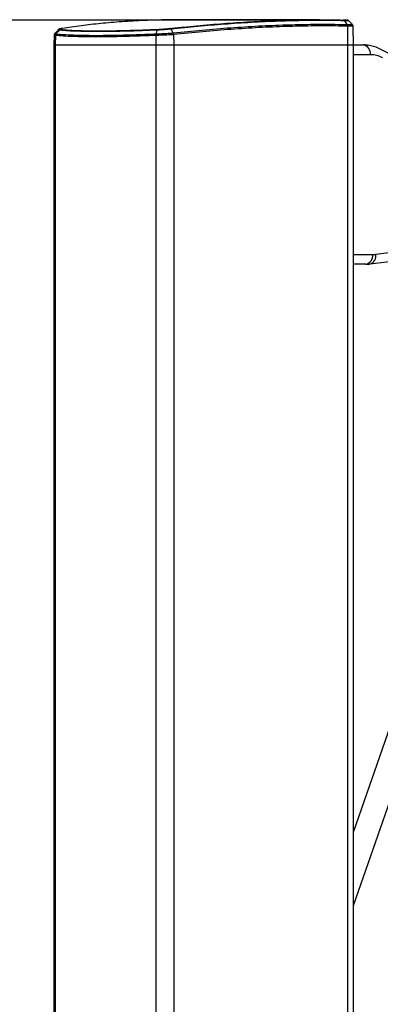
# Model space of a CAD drawing. Header units: millimetres. Extents: x 59675 to 443956, y 27057 to 412240.
# Tile 5 of 67: x 87856 to 95254, y 165900 to 186102. Entities that reach past the tile are written whole.
import ezdxf

# ---------------------------------------------------------------- set-up
doc = ezdxf.new("R2010")
doc.units = ezdxf.units.MM
doc.header["$LTSCALE"] = 50
doc.layers.add('COMPONENT_GEOMETRY', color=7, linetype='Continuous')
doc.styles.add('SLDTEXTSTYLE0', font='TXT', dxfattribs={"width": 0.75})
doc.dimstyles.new('SLDDIMSTYLE2', dxfattribs={"dimtxt": 2500, "dimasz": 165.1, "dimexe": 0, "dimexo": 0.0625, "dimgap": 625, "dimtad": 0, "dimtih": 1, "dimtoh": 1, "dimdec": 0, "dimrnd": 1e-09, "dimzin": 12, "dimdsep": 46, "dimtxsty": 'SLDTEXTSTYLE0', "dimsah": 1, "dimcen": 0.09, "dimadec": 0, "dimazin": 3, "dimtfac": 1, "dimtdec": 0, "dimtofl": 0, "dimtmove": 0, "dimatfit": 3, "dimfxl": 1, "dimfrac": 2, "dimtolj": 1, "dimtzin": 12, "dimarcsym": 0})

# ---------------------------------------------------------------- blocks, each defined once
blk = doc.blocks.new('_D_4')
at = {"layer": 'COMPONENT_GEOMETRY', "color": 7}
for p, q in [((94429, 186096), (66978, 186096)), ((67137, 186096), (67137, 117211)), ((62135, 116703), (61374, 116703)), ((61374, 116703), (61374, 112735)), ((72139, 116703), (72901, 116703)), ((72901, 116703), (72901, 112735)), ((61374, 112735), (62135, 112735)), ((72901, 112735), (72139, 112735)), ((67137, 40110), (67137, 108994)), ((82736, 40110), (66978, 40110))]:
    blk.add_line(p, q, dxfattribs=at)
for points in [[(67137, 186096), (67112, 185931), (67163, 185931)], [(67137, 40110), (67163, 40275), (67112, 40275)]]:
    blk.add_solid(points, dxfattribs=at)
at = {"layer": 'COMPONENT_GEOMETRY', "color": 7, "char_height": 2500, "attachment_point": 1, "style": 'SLDTEXTSTYLE0'}
for s, insert in [('9\'6.95"', (62135, 115957)), ('2920', (63443, 112217))]:
    blk.add_mtext(s, dxfattribs=dict(at, insert=insert))

msp = doc.modelspace()

# ---------------------------------------------------------------- linework, layer by layer
at = {"color": 7, "linetype": 'Continuous', "lineweight": 25}
for p, q in [((94005.81, 186101.09), (91181.32, 186101.09)), ((94569.34, 186003.67), (94569.36, 186003.67)), ((94579.01, 185969.42), (94583.7, 185584.55)), ((94579.04, 185969.42), (94579.01, 185969.42)), ((94704.43, 185584.55), (94697.77, 185966.15)), ((88562.67, 185784.07), (88559.19, 185584.55)), ((88589.28, 185778.6), (88586.12, 185584.55)), ((88589.4, 185778.59), (88589.28, 185778.6)), ((88601.61, 185811.18), (88601.78, 185811.16)), ((88601.78, 185811.16), (88601.78, 185811.16)), ((90648.26, 185778.6), (90647.04, 185584.55)), ((90648.26, 185778.6), (90647.95, 185778.59)), ((90651.54, 185811.16), (90651.99, 185811.18)), ((90651.54, 185811.16), (90651.54, 185811.16)), ((91003.85, 185830.52), (91004.05, 185830.54)), ((91014.51, 185796.74), (91014.29, 185796.72)), ((91014.51, 185796.74), (91016.6, 185584.55)), ((88559.19, 185584.55), (88559.19, 41884.54)), ((88559.19, 185584.55), (88586.12, 185584.55)), ((88586.12, 185584.55), (90647.04, 185584.55)), ((90647.04, 185584.55), (91016.6, 185584.55)), ((91016.6, 185584.55), (94583.7, 185584.55)), ((94583.7, 185584.55), (94704.43, 185584.55)), ((94704.43, 41884.54), (94704.43, 185584.55)), ((94704.43, 185584.55), (94908.43, 185584.55)), ((96753.25, 184727.28), (95253.9, 185499.05)), ((95161.11, 181288.54), (96613.91, 181468.29)), ((95044.25, 181090.05), (96497.05, 181269.81)), ((94954.98, 181084.55), (94704.43, 181084.55)), ((95901.98, 172895.11), (94704.43, 169444.5)), ((94704.43, 167925.61), (96372.45, 172731.84))]:
    msp.add_line(p, q, dxfattribs=at)
at = {"color": 8, "linetype": 'Continuous', "lineweight": 25}
for p, q in [((88586.12, 185584.55), (88586.12, 41884.54)), ((90647.04, 185584.55), (90647.04, 41884.54)), ((91016.6, 185584.55), (91016.6, 41884.54)), ((94583.7, 185584.55), (94583.7, 41884.54)), ((95049.85, 185384.54), (94704.43, 185384.54)), ((94704.43, 181284.55), (95096.4, 181284.55))]:
    msp.add_line(p, q, dxfattribs=at)
at = {"color": 7, "linetype": 'Continuous', "lineweight": 25, "flags": 128}
for points in [[(94516.98, 186080.97), (94547.04, 186036.61), (94569.36, 186003.67)], [(88667.18, 185887.63), (88643.95, 185860.47), (88614.15, 185825.62), (88601.78, 185811.16)], [(95303.79, 185321.23), (95273.11, 185335.95), (95242.01, 185348.77), (95210.55, 185359.66), (95178.78, 185368.59), (95146.76, 185375.56), (95114.56, 185380.55), (95082.23, 185383.55), (95049.85, 185384.54)], [(95096.4, 181284.55), (95104.5, 181284.61), (95112.6, 181284.79), (95120.69, 181285.11), (95128.79, 181285.54), (95136.87, 181286.11), (95144.96, 181286.8), (95153.04, 181287.61), (95161.11, 181288.54)]]:
    msp.add_lwpolyline(points, dxfattribs=at)
at = {"color": 8, "linetype": 'Continuous', "lineweight": 25, "flags": 128}
msp.add_lwpolyline([(94604.94, 186077.34), (94606.64, 186077.73), (94578.36, 186079.33), (94516.98, 186080.97), (94516.98, 186080.97), (94516.98, 186080.97)], dxfattribs=at)
at = {"color": 7, "linetype": 'Continuous', "lineweight": 25}
for centre, radius, start, end in [((88702.72, 185857.8), 46.39, 95.845532, 139.993958), ((90695, 185884.91), 21.65, 118.409002, 172.788407), ((94517.26, 185970.47), 61.76, 359.027777, 32.517427), ((88641.77, 185777.36), 52.51, 139.900465, 178.643872), ((90758.25, 185782.53), 110.06, 164.908872, 182.04423), ((90937.45, 185791.41), 77.25, 3.959483, 30.440354), ((94873.07, 185409.55), 178.54, 351.949783, 78.578091), ((94919.62, 181259.55), 178.54, 281.421909, 8.050217)]:
    msp.add_arc(centre, radius, start, end, dxfattribs=at)
at = {"color": 8, "linetype": 'Continuous', "lineweight": 25}
msp.add_arc((94994.2, 181253.18), 170.62, 287.03584, 11.96246, dxfattribs=at)
at = {"color": 7, "linetype": 'Continuous', "lineweight": 25}
for points, knots in [([(91181.31, 186100.63), (91167.97, 186100.78), (90987.14, 186102.79), (90653.25, 186095.13), (90181.17, 186076.7), (89736.39, 186045.58), (89315.6, 186004.2), (88984.12, 185962.17), (88791.64, 185932.43), (88727.52, 185922.53)], [0, 0, 0, 0, 0.01475066, 0.19989426, 0.38409009, 0.56847308, 0.74102646, 0.91373127, 1, 1, 1, 1]), ([(90934.85, 185922.53), (91027.73, 185932.43), (91306.38, 185962.15), (91764.22, 186004.17), (92316.46, 186045.6), (92869.96, 186076.51), (93423.51, 186095.79), (93966.15, 186103.66), (94316.86, 186098.45), (94492.3, 186095.84)], [0, 0, 0, 0, 0.073721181, 0.221177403, 0.368762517, 0.526167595, 0.683732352, 0.841784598, 1, 1, 1, 1]), ([(94516.98, 186080.97), (94341.45, 186083.57), (93990.39, 186088.78), (93447.3, 186080.89), (92893.07, 186061.58), (92339.06, 186030.65), (91786.13, 185989.14), (91327.79, 185947.09), (91048.75, 185917.33), (90955.77, 185907.41)], [0, 0, 0, 0, 0.15813413, 0.31626826, 0.47375362, 0.63123915, 0.77875928, 0.9262795, 1, 1, 1, 1]), ([(94606.42, 186078.84), (94605.27, 186080.03), (94601.74, 186083.68), (94594.93, 186087.44), (94587.94, 186090.22), (94583.08, 186091.47), (94579.13, 186092.23), (94573.81, 186092.89), (94564.97, 186093.55), (94543.27, 186094.54), (94514.56, 186095.37), (94494.63, 186095.79), (94490.96, 186095.87)], [0, 0, 0, 0, 0.02151614, 0.06634142, 0.10226125, 0.13066914, 0.16243983, 0.21696995, 0.36777955, 0.64283116, 0.93428336, 1, 1, 1, 1]), ([(94492.3, 186095.84), (94494.61, 186095.65), (94499.21, 186095.28), (94505.8, 186092.24), (94511.92, 186087.62), (94515.29, 186083.19), (94516.98, 186080.97)], [0, 0, 0, 0, 0.25001962, 0.50003157, 0.75000915, 1, 1, 1, 1]), ([(94684.28, 185999.38), (94671.57, 186012.46), (94646.14, 186038.61), (94620.71, 186064.76), (94607.99, 186077.84)], [0, 0, 0, 0, 0.49999652, 1, 1, 1, 1]), ([(88648.05, 185895.58), (88635.9, 185882.4), (88611.63, 185856.05), (88587.33, 185829.68), (88575.18, 185816.5)], [0, 0, 0, 0, 0.50007315, 1, 1, 1, 1]), ([(88721.78, 185921.84), (88718.18, 185921.29), (88699.04, 185918.32), (88681.11, 185913.66), (88663.07, 185907.97), (88652.94, 185899.65), (88649.37, 185896.71)], [0, 0, 0, 0, 0.12283102, 0.6528867, 0.87736289, 1, 1, 1, 1]), ([(90673.52, 185887.63), (90673.52, 185887.63), (90569.71, 185887.63), (90350.31, 185872.37), (90026.58, 185865.62), (89709.87, 185858.51), (89420.36, 185856.96), (89163.12, 185859.54), (88940.38, 185867.76), (88777.98, 185874.4), (88696.4, 185887.63), (88667.18, 185887.63), (88667.18, 185887.63)], [0, 0, 0, 0, 0.000001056, 0.113448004, 0.247337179, 0.381652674, 0.515539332, 0.649431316, 0.78375213, 0.917646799, 0.999998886, 1, 1, 1, 1]), ([(88727.52, 185922.53), (88712.86, 185919.83), (88685.74, 185914.83), (88674.88, 185908.16), (88689.84, 185905.44), (88697.99, 185903.95)], [0, 0, 0, 0, 0.34909726, 0.64545639, 1, 1, 1, 1]), ([(88697.99, 185903.95), (88727.99, 185900.97), (88806.75, 185893.13), (88968.58, 185883.5), (89188.75, 185876.3), (89443.58, 185873.43), (89730.17, 185875.26), (90044.21, 185881.46), (90363.55, 185891.06), (90583.72, 185899.9), (90684.7, 185903.95)], [0, 0, 0, 0, 0.08235467, 0.21624884, 0.35056995, 0.48446116, 0.61834694, 0.75266262, 0.88655111, 1, 1, 1, 1]), ([(90673.52, 185887.63), (90672.68, 185884.68), (90666.89, 185864.57), (90659.57, 185839.08), (90653.08, 185816.54), (90651.54, 185811.16)], [0, 0, 0, 0, 0.11562058, 0.78913623, 1, 1, 1, 1]), ([(90955.77, 185907.41), (90955.77, 185907.41), (90932.91, 185907.41), (90873.28, 185898.13), (90775.31, 185893.49), (90706.34, 185887.63), (90673.52, 185887.63), (90673.52, 185887.63)], [0, 0, 0, 0, 0.00000572, 0.29798565, 0.64468642, 0.99998954, 1, 1, 1, 1]), ([(90684.7, 185903.95), (90714.8, 185905.44), (90774.25, 185908.39), (90863.35, 185915.24), (90912.26, 185920.23), (90934.85, 185922.53)], [0, 0, 0, 0, 0.3554814, 0.70220223, 1, 1, 1, 1]), ([(90955.77, 185907.41), (90954.25, 185909.62), (90951.2, 185914.04), (90945.95, 185918.69), (90940.44, 185921.82), (90936.72, 185922.29), (90934.85, 185922.53)], [0, 0, 0, 0, 0.24997666, 0.49996844, 0.74999152, 1, 1, 1, 1]), ([(90955.77, 185907.41), (90965.18, 185892.37), (90981.21, 185866.74), (90997.23, 185841.11), (91003.85, 185830.52)], [0, 0, 0, 0, 0.58694351, 1, 1, 1, 1]), ([(91004.05, 185830.54), (91203.34, 185851.2), (91601.94, 185892.51), (92185.31, 185939.48), (92757.08, 185975.23), (93303.79, 185998.15), (93826.56, 186009.18), (94243.21, 186009.65), (94487.83, 186005.17), (94569.34, 186003.67)], [0, 0, 0, 0, 0.15821492, 0.31642957, 0.47400769, 0.63158556, 0.77896703, 0.92634843, 1, 1, 1, 1]), ([(94579.01, 185969.42), (94497.52, 185970.92), (94252.96, 185975.41), (93836.41, 185974.94), (93313.76, 185963.95), (92767.18, 185941.08), (92195.53, 185905.43), (91612.28, 185858.57), (91213.77, 185817.35), (91014.51, 185796.74)], [0, 0, 0, 0, 0.0736506, 0.22103035, 0.36841014, 0.52598776, 0.6835656, 0.84178265, 1, 1, 1, 1]), ([(94579.04, 185969.42), (94578.91, 185972.59), (94578.66, 185978.93), (94576.69, 185988.03), (94573.69, 185996.53), (94570.81, 186001.29), (94569.36, 186003.67)], [0, 0, 0, 0, 0.24997104, 0.50002073, 0.74999546, 1, 1, 1, 1]), ([(94697.18, 185965.83), (94697.34, 185967.2), (94698.2, 185974.39), (94693.72, 185986), (94687.57, 185996.56), (94682.85, 186000.52), (94681.68, 186001.5)], [0, 0, 0, 0, 0.10167752, 0.53710589, 0.88513204, 1, 1, 1, 1]), ([(88579.37, 185820.25), (88576.73, 185817.67), (88570.29, 185811.39), (88563.51, 185797.92), (88563.58, 185787.85), (88563.61, 185784.07)], [0, 0, 0, 0, 0.30390916, 0.7388514, 1, 1, 1, 1]), ([(88601.78, 185811.16), (88598.43, 185806.33), (88592.4, 185797.64), (88589.76, 185785.75), (88589.46, 185779.82), (88589.4, 185778.59)], [0, 0, 0, 0, 0.49923191, 0.89662324, 1, 1, 1, 1]), ([(90647.95, 185778.59), (90525.37, 185773.92), (90279.82, 185764.56), (89936.32, 185755.11), (89633.86, 185749.82), (89380.31, 185748.57), (89151.3, 185750.31), (88937.83, 185755.66), (88740.02, 185765), (88639.56, 185774.07), (88589.4, 185778.59)], [0, 0, 0, 0, 0.133260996, 0.266939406, 0.400197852, 0.511229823, 0.613098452, 0.741938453, 0.871157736, 1, 1, 1, 1]), ([(88601.78, 185811.16), (88651.73, 185806.6), (88751.76, 185797.45), (88948.73, 185788.02), (89161.28, 185782.62), (89389.3, 185780.87), (89641.74, 185782.11), (89942.91, 185787.47), (90284.96, 185797), (90529.47, 185806.45), (90651.54, 185811.16)], [0, 0, 0, 0, 0.128847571, 0.258072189, 0.386917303, 0.488771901, 0.599788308, 0.733051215, 0.866734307, 1, 1, 1, 1]), ([(90651.54, 185811.16), (90650.42, 185806.33), (90648.41, 185797.64), (90647.83, 185785.75), (90647.93, 185779.81), (90647.95, 185778.59)], [0, 0, 0, 0, 0.49923421, 0.89695805, 1, 1, 1, 1]), ([(91014.29, 185796.71), (91014.09, 185796.7), (90982.16, 185794.4), (90906.56, 185789.46), (90777.52, 185782.83), (90691.35, 185780.01), (90648.26, 185778.6)], [0, 0, 0, 0, 0.00184463, 0.30394843, 0.6519792, 1, 1, 1, 1]), ([(90651.99, 185811.18), (90693.35, 185812.69), (90776.1, 185815.72), (90901.57, 185822.81), (90971.39, 185828.08), (91003.85, 185830.52)], [0, 0, 0, 0, 0.34847094, 0.69715017, 1, 1, 1, 1]), ([(91014.29, 185796.71), (91013.44, 185802.97), (91012.49, 185809.94), (91010.03, 185817.44), (91008.02, 185823.02), (91005.66, 185827.26), (91003.85, 185830.52)], [0, 0, 0, 0, 0.4990795, 0.55647092, 0.65917535, 1, 1, 1, 1]), ([(95253.9, 185499.05), (95233.85, 185508.76), (95180.1, 185534.8), (95088.85, 185564.35), (94992.86, 185582.06), (94932.52, 185583.84), (94908.43, 185584.55)], [0, 0, 0, 0, 0.18348108, 0.49195536, 0.79716998, 1, 1, 1, 1]), ([(94954.98, 181084.55), (94977, 181085.05), (95006.82, 181085.73), (95036.48, 181089.16), (95044.25, 181090.05)], [0, 0, 0, 0, 0.73820242, 1, 1, 1, 1])]:
    msp.add_open_spline(points, degree=3, knots=knots, dxfattribs=at)
at = {"color": 8, "linetype": 'Continuous', "lineweight": 25}
for points, knots in [([(88667.18, 185887.63), (88667.18, 185887.63), (88655.39, 185887.63), (88641.21, 185891.12), (88649.05, 185894.26), (88650.76, 185894.94)], [0, 0, 0, 0, 0.0000262, 0.78226718, 1, 1, 1, 1]), ([(94569.36, 186003.67), (94573.87, 186003.59), (94608.31, 186003.02), (94656.39, 186001.89), (94687.35, 186000.65), (94681.3, 186000.17), (94680.35, 186000.09)], [0, 0, 0, 0, 0.06449585, 0.49223597, 0.91981899, 1, 1, 1, 1]), ([(94694.06, 185966.08), (94695.2, 185966.16), (94701.73, 185966.6), (94669.58, 185967.77), (94619.54, 185968.81), (94583.75, 185969.35), (94579.04, 185969.42)], [0, 0, 0, 0, 0.08942702, 0.512578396, 0.935789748, 1, 1, 1, 1]), ([(88589.28, 185778.6), (88576.18, 185779.68), (88559.47, 185781.06), (88565.45, 185783.48), (88566.74, 185784)], [0, 0, 0, 0, 0.783815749, 1, 1, 1, 1]), ([(88581.46, 185817.98), (88579.22, 185817.06), (88572, 185814.08), (88589.51, 185812.37), (88601.61, 185811.18)], [0, 0, 0, 0, 0.30939265, 1, 1, 1, 1])]:
    msp.add_open_spline(points, degree=3, knots=knots, dxfattribs=at)

# ---------------------------------------------------------------- dimensions: what is measured, and where the dimension line sits
at = {"layer": 'COMPONENT_GEOMETRY', "color": 7}
dim = msp.add_linear_dim(base=(67137.14, 40109.55), p1=(94492.3, 186095.84), p2=(82799.72, 40109.55), angle=90, dimstyle='SLDDIMSTYLE2', dxfattribs=at)
dim.commit()
dim.dimension.update_dxf_attribs({"geometry": '_D_4', "text_midpoint": (67137.14, 113102.69), "dimtype": 160})

doc.saveas('drawing.dxf')
